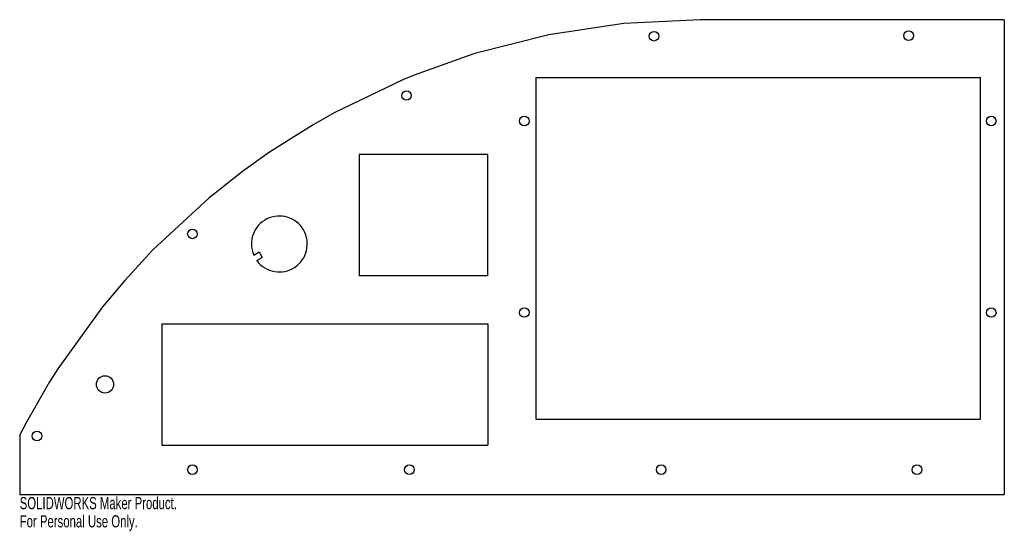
# Model space of a CAD drawing. Header units: inches. Extents: x 3.4 to 18.8, y 29.7 to 37.7.
import ezdxf

# ---------------------------------------------------------------- set-up
doc = ezdxf.new("R2010")
doc.units = ezdxf.units.IN
doc.header["$MEASUREMENT"] = 0
doc.styles.add('SLDTEXTSTYLE0', font='TXT', dxfattribs={"width": 0.7})

msp = doc.modelspace()

# ---------------------------------------------------------------- linework, layer by layer
at = {"color": 7, "linetype": 'Continuous', "lineweight": 25}
for p, q in [((14.074, 37.668), (12.882, 37.609)), ((18.844, 37.668), (14.074, 37.668)), ((18.844, 37.668), (18.844, 30.231)), ((12.882, 37.609), (11.702, 37.431)), ((11.702, 37.431), (10.545, 37.137)), ((10.424, 37.099), (9.593, 36.8)), ((10.545, 37.137), (10.424, 37.099)), ((9.593, 36.8), (9.423, 36.73)), ((11.499, 36.761), (18.469, 36.761)), ((11.499, 36.761), (11.499, 31.411)), ((18.469, 31.411), (18.469, 36.761)), ((9.423, 36.73), (8.347, 36.213)), ((8.347, 36.213), (8.007, 36.021)), ((8.007, 36.021), (7.327, 35.592)), ((7.327, 35.592), (6.901, 35.288)), ((10.749, 35.555), (8.729, 35.555)), ((8.729, 35.555), (8.729, 33.655)), ((10.749, 33.655), (10.749, 35.555)), ((6.901, 35.288), (6.445, 34.93)), ((6.445, 34.93), (6.375, 34.872)), ((6.375, 34.872), (5.498, 34.062)), ((5.437, 33.998), (5.055, 33.584)), ((5.498, 34.062), (5.437, 33.998)), ((7.077, 33.981), (7.161, 34.03)), ((7.161, 34.03), (7.211, 33.943)), ((7.127, 33.895), (7.211, 33.943)), ((10.749, 33.655), (8.729, 33.655)), ((5.055, 33.584), (4.707, 33.168)), ((4.707, 33.168), (4.008, 32.2)), ((5.639, 32.905), (10.749, 32.905)), ((5.639, 32.905), (5.639, 31.005)), ((10.749, 32.905), (10.749, 31.005)), ((4.008, 32.2), (3.878, 31.996)), ((3.878, 31.996), (3.513, 31.366)), ((3.513, 31.366), (3.409, 31.168)), ((11.499, 31.411), (18.469, 31.411)), ((3.409, 31.168), (3.409, 30.231)), ((5.639, 31.005), (10.749, 31.005)), ((3.409, 30.231), (18.844, 30.231))]:
    msp.add_line(p, q, dxfattribs=at)
for centre, radius in [((13.353, 37.409), 0.075), ((17.344, 37.418), 0.075), ((9.473, 36.48), 0.075), ((11.319, 36.081), 0.075), ((18.639, 36.081), 0.075), ((6.117, 34.313), 0.075), ((11.319, 33.081), 0.075), ((18.639, 33.081), 0.075), ((4.747, 31.955), 0.135), ((3.68, 31.147), 0.075), ((6.117, 30.619), 0.075), ((9.518, 30.619), 0.075), ((13.465, 30.619), 0.075), ((17.475, 30.619), 0.075)]:
    msp.add_circle(centre, radius, dxfattribs=at)
msp.add_arc((7.479, 34.155), 0.438, 216.5624, 203.4376, dxfattribs=at)

# ---------------------------------------------------------------- texts
at = {"color": 7, "linetype": 'Continuous', "char_height": 0.1903, "attachment_point": 1, "style": 'SLDTEXTSTYLE0'}
for s, insert in [('SOLIDWORKS Maker Product.', (3.409, 30.191)), ('For Personal Use Only.', (3.409, 29.906))]:
    msp.add_mtext(s, dxfattribs=dict(at, insert=insert))

doc.saveas('drawing.dxf')
